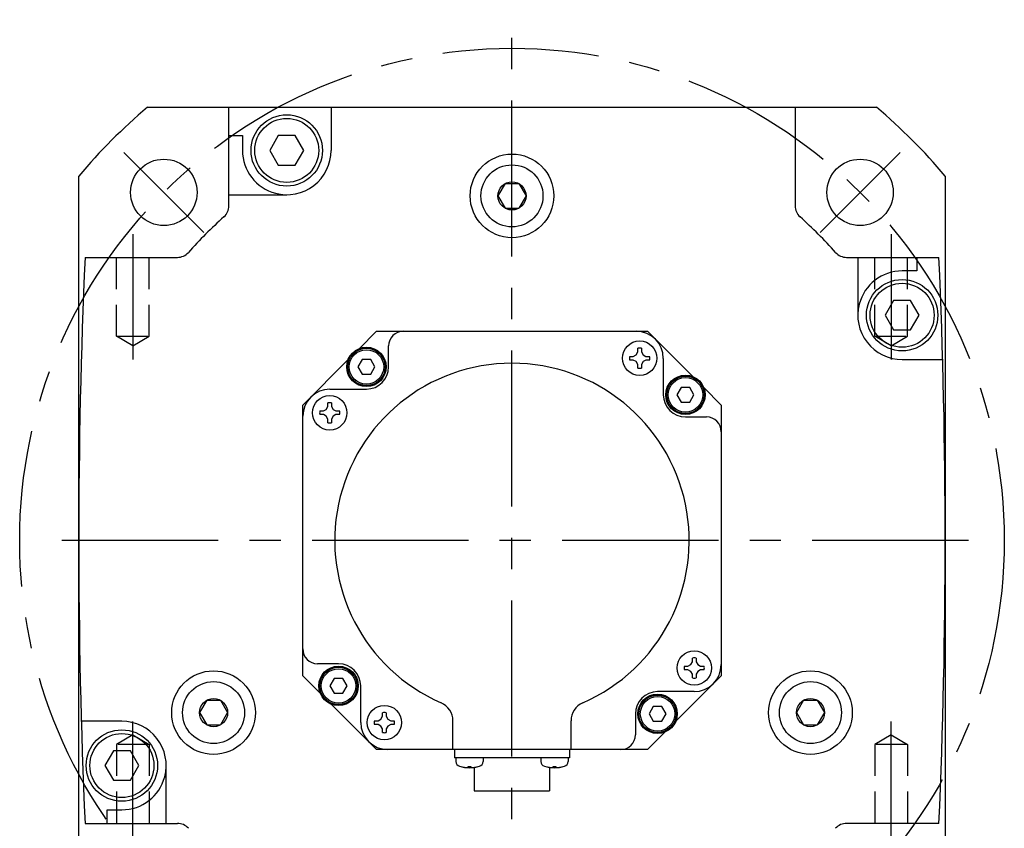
# Model space of a CAD drawing. Header units: millimetres. Extents: x 74 to 1063, y 533 to 799.
# Tile 2 of 5: x 74 to 274, y 620 to 785. Entities that reach past the tile are written whole.
import ezdxf

# ---------------------------------------------------------------- set-up
doc = ezdxf.new("R2010")
doc.units = ezdxf.units.MM
doc.linetypes.add('CENTER', pattern=[50.8, 31.75, -6.35, 6.35, -6.35])
doc.linetypes.add('HIDDEN', pattern=[9.525, 6.35, -3.175])
doc.layers.add('CTR', color=2, linetype='CENTER')
doc.layers.add('HIDDEN', color=8, linetype='HIDDEN')

msp = doc.modelspace()

# ---------------------------------------------------------------- linework, layer by layer
for p, q in [((99.65, 766.95), (247.72, 766.95)), ((116.18, 746.92), (116.18, 766.95)), ((136.93, 766.95), (136.93, 758.19)), ((231.18, 766.95), (231.18, 746.92)), ((116.18, 761.19), (118.93, 761.19)), ((118.93, 761.19), (118.93, 758.19)), ((126.2, 761.19), (124.47, 758.19)), ((129.67, 761.19), (126.2, 761.19)), ((131.4, 758.19), (129.67, 761.19)), ((124.47, 758.19), (126.2, 755.19)), ((129.67, 755.19), (131.4, 758.19)), ((126.2, 755.19), (129.67, 755.19)), ((85.68, 604.91), (85.68, 752.98)), ((261.68, 752.98), (261.68, 604.91)), ((172.3, 751.45), (170.82, 748.95)), ((172.3, 751.45), (175.07, 751.45)), ((175.07, 751.45), (176.54, 748.95)), ((116.18, 749.19), (127.93, 749.19)), ((170.82, 748.95), (172.3, 746.45)), ((176.54, 748.95), (175.07, 746.45)), ((172.3, 746.45), (175.07, 746.45)), ((86.96, 736.45), (105.71, 736.45)), ((241.66, 736.45), (260.41, 736.45)), ((243.93, 736.45), (243.93, 724.7)), ((255.93, 736.45), (255.93, 733.7)), ((255.93, 733.7), (252.93, 733.7)), ((251.19, 727.7), (249.46, 724.7)), ((254.66, 727.7), (251.19, 727.7)), ((256.39, 724.7), (254.66, 727.7)), ((249.46, 724.7), (251.19, 721.7)), ((254.66, 721.7), (256.39, 724.7)), ((142.63, 717.9), (146.18, 721.45)), ((146.18, 721.45), (201.19, 721.45)), ((201.19, 721.45), (210.41, 712.23)), ((251.19, 721.7), (254.66, 721.7)), ((148.62, 714.19), (148.62, 718.45)), ((197.59, 716.34), (198.33, 716.34)), ((198.33, 716.34), (198.91, 716.67)), ((198.91, 716.67), (199.24, 717.25)), ((199.24, 717.25), (199.24, 717.99)), ((199.98, 717.99), (199.98, 717.25)), ((199.98, 717.25), (200.31, 716.67)), ((200.31, 716.67), (200.89, 716.34)), ((200.89, 716.34), (201.63, 716.34)), ((131.18, 706.45), (140.41, 715.67)), ((143.25, 715.69), (142.38, 714.19)), ((142.38, 714.19), (143.25, 712.69)), ((144.98, 715.69), (143.25, 715.69)), ((145.85, 714.19), (144.98, 715.69)), ((144.98, 712.69), (145.85, 714.19)), ((198.33, 715.6), (197.59, 715.6)), ((198.91, 715.27), (198.33, 715.6)), ((199.24, 714.7), (198.91, 715.27)), ((199.24, 713.96), (199.24, 714.7)), ((200.31, 715.27), (199.98, 714.7)), ((199.98, 714.7), (199.98, 713.96)), ((200.89, 715.6), (200.31, 715.27)), ((201.63, 715.6), (200.89, 715.6)), ((204.42, 715.93), (204.42, 708.52)), ((252.93, 715.7), (261.16, 715.7)), ((143.25, 712.69), (144.98, 712.69)), ((208.06, 710.02), (207.19, 708.52)), ((209.79, 710.02), (208.06, 710.02)), ((210.65, 708.52), (209.79, 710.02)), ((212.63, 710), (216.18, 706.45)), ((136.71, 709.69), (144.12, 709.69)), ((207.19, 708.52), (208.06, 707.02)), ((209.79, 707.02), (210.65, 708.52)), ((131.18, 651.44), (131.18, 706.45)), ((135.96, 705.57), (136.29, 706.15)), ((136.29, 706.15), (136.29, 706.89)), ((137.03, 706.89), (137.03, 706.15)), ((137.03, 706.15), (137.36, 705.57)), ((208.06, 707.02), (209.79, 707.02)), ((216.18, 706.45), (216.18, 651.44)), ((134.64, 705.24), (135.38, 705.24)), ((135.38, 704.5), (134.64, 704.5)), ((135.38, 705.24), (135.96, 705.57)), ((135.96, 704.17), (135.38, 704.5)), ((136.29, 703.6), (135.96, 704.17)), ((137.36, 704.17), (137.03, 703.6)), ((137.36, 705.57), (137.93, 705.24)), ((137.93, 704.5), (137.36, 704.17)), ((137.93, 705.24), (138.67, 705.24)), ((138.67, 704.5), (137.93, 704.5)), ((208.92, 704.02), (213.18, 704.02)), ((136.29, 702.86), (136.29, 703.6)), ((137.03, 703.6), (137.03, 702.86)), ((210.01, 653.72), (210.34, 654.3)), ((210.34, 654.3), (210.34, 655.04)), ((211.08, 655.04), (211.08, 654.3)), ((211.08, 654.3), (211.41, 653.72)), ((138.45, 653.88), (134.18, 653.88)), ((208.69, 653.39), (209.43, 653.39)), ((209.43, 652.65), (208.69, 652.65)), ((209.43, 653.39), (210.01, 653.72)), ((210.01, 652.32), (209.43, 652.65)), ((210.34, 651.75), (210.01, 652.32)), ((211.41, 652.32), (211.08, 651.75)), ((211.41, 653.72), (211.99, 653.39)), ((211.99, 652.65), (211.41, 652.32)), ((211.99, 653.39), (212.73, 653.39)), ((212.73, 652.65), (211.99, 652.65)), ((134.74, 647.89), (131.18, 651.44)), ((137.58, 650.88), (136.71, 649.38)), ((139.31, 650.88), (137.58, 650.88)), ((140.18, 649.38), (139.31, 650.88)), ((216.18, 651.44), (206.96, 642.22)), ((210.34, 651.01), (210.34, 651.75)), ((211.08, 651.75), (211.08, 651.01)), ((136.71, 649.38), (137.58, 647.88)), ((139.31, 647.88), (140.18, 649.38)), ((142.95, 641.97), (142.95, 649.38)), ((210.66, 648.21), (203.25, 648.21)), ((111.67, 646.45), (110.2, 643.95)), ((111.67, 646.45), (114.45, 646.45)), ((114.45, 646.45), (115.92, 643.95)), ((137.58, 647.88), (139.31, 647.88)), ((232.92, 646.45), (231.45, 643.95)), ((232.92, 646.45), (235.7, 646.45)), ((235.7, 646.45), (237.17, 643.95)), ((146.18, 636.45), (136.96, 645.67)), ((202.39, 645.21), (201.52, 643.71)), ((204.12, 645.21), (202.39, 645.21)), ((204.98, 643.71), (204.12, 645.21)), ((94.44, 642.2), (86.2, 642.2)), ((110.2, 643.95), (111.67, 641.45)), ((115.92, 643.95), (114.45, 641.45)), ((145.74, 642.29), (146.48, 642.29)), ((146.48, 642.29), (147.06, 642.62)), ((147.06, 642.62), (147.39, 643.2)), ((147.39, 643.2), (147.39, 643.94)), ((148.13, 643.94), (148.13, 643.2)), ((148.13, 643.2), (148.46, 642.62)), ((148.46, 642.62), (149.04, 642.29)), ((149.04, 642.29), (149.77, 642.29)), ((161.68, 636.45), (161.68, 642.29)), ((185.68, 636.45), (185.68, 642.29)), ((198.75, 643.71), (198.75, 639.45)), ((201.52, 643.71), (202.39, 642.21)), ((202.39, 642.21), (204.12, 642.21)), ((204.12, 642.21), (204.98, 643.71)), ((231.45, 643.95), (232.92, 641.45)), ((237.17, 643.95), (235.7, 641.45)), ((111.67, 641.45), (114.45, 641.45)), ((146.48, 641.55), (145.74, 641.55)), ((147.06, 641.22), (146.48, 641.55)), ((147.39, 640.65), (147.06, 641.22)), ((147.39, 639.91), (147.39, 640.65)), ((148.46, 641.22), (148.13, 640.65)), ((148.13, 640.65), (148.13, 639.91)), ((149.04, 641.55), (148.46, 641.22)), ((149.77, 641.55), (149.04, 641.55)), ((232.92, 641.45), (235.7, 641.45)), ((204.74, 640), (201.19, 636.45)), ((92.71, 636.2), (90.98, 633.2)), ((96.17, 636.2), (92.71, 636.2)), ((97.91, 633.2), (96.17, 636.2)), ((201.19, 636.45), (146.18, 636.45)), ((161.98, 636.45), (161.98, 634.75)), ((185.38, 636.45), (185.38, 634.75)), ((185.38, 634.75), (161.98, 634.75)), ((162.3, 634.75), (162.3, 634.01)), ((167.8, 634.75), (167.8, 634.01)), ((179.56, 634.75), (179.56, 634.01)), ((185.06, 634.75), (185.06, 634.01)), ((90.98, 633.2), (92.71, 630.2)), ((96.17, 630.2), (97.91, 633.2)), ((103.44, 621.45), (103.44, 633.2)), ((163.3, 632.97), (163.33, 632.97)), ((164.77, 632.97), (165.33, 632.97)), ((164.77, 632.85), (164.77, 632.97)), ((165.33, 632.97), (165.33, 632.85)), ((166.03, 632.82), (166.03, 628.05)), ((166.78, 632.97), (166.8, 632.97)), ((180.56, 632.97), (180.59, 632.97)), ((181.33, 632.82), (181.33, 628.05)), ((182.03, 632.97), (182.59, 632.97)), ((182.03, 632.85), (182.03, 632.97)), ((182.59, 632.97), (182.59, 632.85)), ((184.04, 632.97), (184.06, 632.97)), ((92.71, 630.2), (96.17, 630.2)), ((166.03, 628.05), (181.33, 628.05)), ((91.44, 621.45), (91.44, 624.2)), ((91.44, 624.2), (94.44, 624.2)), ((86.96, 621.45), (105.71, 621.45)), ((260.41, 621.45), (241.66, 621.45))]:
    msp.add_line(p, q)
for centre, radius in [((127.93, 758.19), 7.25), ((127.93, 758.19), 6.5), ((102.97, 749.66), 6.75), ((173.68, 748.95), 8.5), ((244.39, 749.66), 6.75), ((173.68, 748.95), 6.3), ((173.68, 748.95), 2.86), ((252.93, 724.7), 7.25), ((252.93, 724.7), 6.5), ((144.12, 714.19), 4), ((199.61, 715.97), 3.5), ((144.12, 714.19), 3.8), ((144.12, 714.19), 3.5), ((208.92, 708.52), 4), ((208.92, 708.52), 3.8), ((208.92, 708.52), 3.5), ((136.66, 704.87), 3.5), ((210.71, 653.02), 3.5), ((113.06, 643.95), 8.5), ((138.45, 649.38), 4), ((138.45, 649.38), 3.8), ((138.45, 649.38), 3.5), ((234.31, 643.95), 8.5), ((113.06, 643.95), 6.3), ((234.31, 643.95), 6.3), ((113.06, 643.95), 2.86), ((203.25, 643.71), 4), ((203.25, 643.71), 3.8), ((203.25, 643.71), 3.5), ((234.31, 643.95), 2.86), ((147.76, 641.92), 3.5), ((94.44, 633.2), 7.25), ((94.44, 633.2), 6.5)]:
    msp.add_circle(centre, radius)
for centre, radius, start, end in [((173.68, 678.95), 115, 130.0737, 139.9263), ((173.68, 678.95), 115, 40.0737, 49.9263), ((127.93, 758.19), 9, 180, 255.3429), ((127.93, 758.19), 9, 255.3429, 0), ((113.18, 746.92), 3, 311.6697, 0), ((234.18, 746.92), 3, 180, 228.3303), ((173.68, 678.95), 88, 131.6697, 138.3303), ((173.68, 678.95), 88, 41.6697, 48.3303), ((1385.68, 678.95), 1300, 177.46494, 182.53506), ((105.71, 739.45), 3, 270, 318.3303), ((241.66, 739.45), 3, 221.6697, 270), ((-1038.32, 678.95), 1300, 357.46494, 2.53506), ((252.93, 724.7), 9, 90, 165.3429), ((252.93, 724.7), 9, 165.3429, 270), ((151.62, 718.45), 3, 90, 180), ((198.9, 715.93), 5.52, 0, 90), ((199.61, 715.97), 2.05, 79.6018, 100.3982), ((199.61, 715.97), 2.05, 169.6018, 190.3982), ((199.61, 715.97), 2.05, 349.6018, 10.3982), ((173.68, 678.95), 36, 293.5782, 246.4218), ((144.12, 714.19), 4.5, 270, 0), ((199.61, 715.97), 2.05, 259.6018, 280.3982), ((136.71, 704.16), 5.52, 90, 180), ((208.92, 708.52), 4.5, 180, 270), ((136.66, 704.87), 2.05, 79.6018, 100.3982), ((136.66, 704.87), 2.05, 169.6018, 190.3982), ((136.66, 704.87), 2.05, 349.6018, 10.3982), ((213.18, 701.02), 3, 0, 90), ((136.66, 704.87), 2.05, 259.6018, 280.3982), ((134.18, 656.88), 3, 180, 270), ((210.71, 653.02), 2.05, 79.6018, 100.3982), ((138.45, 649.38), 4.5, 0, 90), ((210.71, 653.02), 2.05, 169.6018, 190.3982), ((210.66, 653.73), 5.52, 270, 0), ((210.71, 653.02), 2.05, 349.6018, 10.3982), ((210.71, 653.02), 2.05, 259.6018, 280.3982), ((203.25, 643.71), 4.5, 90, 180), ((157.68, 642.29), 4, 0, 66.4218), ((189.68, 642.29), 4, 113.5782, 180), ((94.44, 633.2), 9, 345.3429, 90), ((147.76, 641.92), 2.05, 169.6018, 190.3982), ((147.76, 641.92), 2.05, 79.6018, 100.3982), ((147.76, 641.92), 2.05, 349.6018, 10.3982), ((148.47, 641.97), 5.52, 180, 270), ((147.76, 641.92), 2.05, 259.6018, 280.3982), ((195.75, 639.45), 3, 270, 0), ((163.3, 634.01), 1, 180, 253.0422), ((166.8, 634.01), 1, 286.9578, 0), ((180.56, 634.01), 1, 180, 253.0422), ((184.06, 634.01), 1, 286.9578, 0), ((165.05, 639.75), 7, 253.0422, 286.9578), ((165.05, 639.75), 6.99, 255.7013, 260.3879), ((165.05, 639.75), 6.99, 279.6121, 284.2987), ((182.31, 639.75), 7, 253.0422, 286.9578), ((182.31, 639.75), 6.99, 255.7013, 260.3879), ((182.31, 639.75), 6.99, 279.6121, 284.2987), ((94.44, 633.2), 9, 270, 345.3429), ((105.71, 618.45), 3, 41.6697, 90), ((241.66, 618.45), 3, 90, 138.3303)]:
    msp.add_arc(centre, radius, start, end)
for points, knots in [([(163.89, 632.85), (163.91, 632.85), (163.94, 632.84), (163.98, 632.84), (164, 632.84), (164.01, 632.83), (164.03, 632.83), (164.04, 632.83), (164.05, 632.83), (164.05, 632.83), (164.06, 632.83), (164.07, 632.83), (164.08, 632.83), (164.1, 632.82), (164.12, 632.82), (164.14, 632.82), (164.15, 632.82), (164.15, 632.82), (164.16, 632.82), (164.16, 632.82), (164.17, 632.82), (164.18, 632.82), (164.19, 632.82), (164.21, 632.81), (164.22, 632.81), (164.23, 632.81), (164.24, 632.81), (164.24, 632.81), (164.25, 632.81), (164.26, 632.81), (164.27, 632.81), (164.29, 632.81), (164.31, 632.81), (164.33, 632.81), (164.35, 632.8), (164.39, 632.8), (164.42, 632.8), (164.45, 632.8)], [0, 0, 0, 0, 0.125, 0.1875, 0.21875, 0.25, 0.28125, 0.3125, 0.328125, 0.335938, 0.34375, 0.359375, 0.375, 0.40625, 0.4375, 0.46875, 0.484375, 0.492188, 0.5, 0.507812, 0.515625, 0.53125, 0.5625, 0.59375, 0.625, 0.640625, 0.65625, 0.664062, 0.671875, 0.6875, 0.71875, 0.75, 0.78125, 0.8125, 0.84375, 0.875, 1, 1, 1, 1]), ([(164.45, 632.8), (164.46, 632.8), (164.48, 632.8), (164.5, 632.8), (164.52, 632.81), (164.53, 632.81), (164.54, 632.81), (164.54, 632.81), (164.55, 632.81), (164.55, 632.81), (164.56, 632.81), (164.56, 632.81), (164.57, 632.81), (164.58, 632.81), (164.59, 632.82), (164.6, 632.82), (164.61, 632.82), (164.61, 632.82), (164.62, 632.82), (164.62, 632.82), (164.63, 632.82), (164.64, 632.82), (164.65, 632.82), (164.65, 632.82), (164.65, 632.83), (164.66, 632.83), (164.66, 632.83), (164.67, 632.83), (164.69, 632.83), (164.71, 632.84), (164.74, 632.84), (164.76, 632.85), (164.77, 632.85)], [0, 0, 0, 0, 0.125, 0.1875, 0.25, 0.28125, 0.3125, 0.328125, 0.335938, 0.34375, 0.359375, 0.375, 0.40625, 0.4375, 0.46875, 0.484375, 0.5, 0.515625, 0.53125, 0.5625, 0.59375, 0.625, 0.640625, 0.65625, 0.664062, 0.671875, 0.6875, 0.71875, 0.75, 0.8125, 0.875, 1, 1, 1, 1]), ([(165.33, 632.85), (165.35, 632.85), (165.36, 632.84), (165.39, 632.84), (165.4, 632.84), (165.42, 632.83), (165.42, 632.83), (165.43, 632.83), (165.43, 632.83), (165.44, 632.83), (165.44, 632.83), (165.45, 632.83), (165.46, 632.82), (165.47, 632.82), (165.48, 632.82), (165.49, 632.82), (165.49, 632.82), (165.5, 632.82), (165.5, 632.82), (165.51, 632.82), (165.52, 632.81), (165.53, 632.81), (165.53, 632.81), (165.54, 632.81), (165.54, 632.81), (165.54, 632.81), (165.55, 632.81), (165.56, 632.81), (165.57, 632.81), (165.59, 632.81), (165.62, 632.8), (165.64, 632.8), (165.66, 632.8)], [0, 0, 0, 0, 0.125, 0.1875, 0.25, 0.28125, 0.3125, 0.328125, 0.335938, 0.34375, 0.359375, 0.375, 0.40625, 0.4375, 0.46875, 0.484375, 0.5, 0.515625, 0.53125, 0.5625, 0.59375, 0.625, 0.640625, 0.65625, 0.664062, 0.671875, 0.6875, 0.71875, 0.75, 0.8125, 0.875, 1, 1, 1, 1]), ([(165.66, 632.8), (165.68, 632.8), (165.71, 632.8), (165.75, 632.8), (165.77, 632.81), (165.78, 632.81), (165.8, 632.81), (165.81, 632.81), (165.82, 632.81), (165.83, 632.81), (165.84, 632.81), (165.84, 632.81), (165.86, 632.81), (165.87, 632.81), (165.89, 632.81), (165.91, 632.82), (165.92, 632.82), (165.93, 632.82), (165.93, 632.82), (165.94, 632.82), (165.94, 632.82), (165.95, 632.82), (165.96, 632.82), (165.98, 632.82), (165.99, 632.82), (166, 632.82), (166.01, 632.82), (166.01, 632.83), (166.02, 632.83), (166.03, 632.83), (166.05, 632.83), (166.07, 632.83), (166.09, 632.83), (166.11, 632.84), (166.13, 632.84), (166.16, 632.84), (166.2, 632.85), (166.22, 632.85)], [0, 0, 0, 0, 0.125, 0.1875, 0.21875, 0.25, 0.28125, 0.3125, 0.328125, 0.335938, 0.34375, 0.359375, 0.375, 0.40625, 0.4375, 0.46875, 0.484375, 0.492188, 0.5, 0.507812, 0.515625, 0.53125, 0.5625, 0.59375, 0.625, 0.640625, 0.65625, 0.664062, 0.671875, 0.6875, 0.71875, 0.75, 0.78125, 0.8125, 0.84375, 0.875, 1, 1, 1, 1]), ([(181.15, 632.85), (181.17, 632.85), (181.2, 632.84), (181.24, 632.84), (181.26, 632.84), (181.27, 632.83), (181.29, 632.83), (181.3, 632.83), (181.31, 632.83), (181.31, 632.83), (181.32, 632.83), (181.33, 632.83), (181.34, 632.83), (181.36, 632.82), (181.38, 632.82), (181.4, 632.82), (181.41, 632.82), (181.41, 632.82), (181.42, 632.82), (181.42, 632.82), (181.43, 632.82), (181.44, 632.82), (181.45, 632.82), (181.47, 632.81), (181.48, 632.81), (181.49, 632.81), (181.5, 632.81), (181.5, 632.81), (181.51, 632.81), (181.52, 632.81), (181.53, 632.81), (181.55, 632.81), (181.57, 632.81), (181.59, 632.81), (181.61, 632.8), (181.65, 632.8), (181.68, 632.8), (181.71, 632.8)], [0, 0, 0, 0, 0.125, 0.1875, 0.21875, 0.25, 0.28125, 0.3125, 0.328125, 0.335938, 0.34375, 0.359375, 0.375, 0.40625, 0.4375, 0.46875, 0.484375, 0.492188, 0.5, 0.507812, 0.515625, 0.53125, 0.5625, 0.59375, 0.625, 0.640625, 0.65625, 0.664062, 0.671875, 0.6875, 0.71875, 0.75, 0.78125, 0.8125, 0.84375, 0.875, 1, 1, 1, 1]), ([(181.71, 632.8), (181.72, 632.8), (181.74, 632.8), (181.76, 632.8), (181.78, 632.81), (181.79, 632.81), (181.8, 632.81), (181.8, 632.81), (181.81, 632.81), (181.81, 632.81), (181.82, 632.81), (181.82, 632.81), (181.83, 632.81), (181.84, 632.81), (181.85, 632.82), (181.86, 632.82), (181.87, 632.82), (181.87, 632.82), (181.88, 632.82), (181.88, 632.82), (181.89, 632.82), (181.9, 632.82), (181.91, 632.82), (181.91, 632.82), (181.91, 632.83), (181.92, 632.83), (181.92, 632.83), (181.93, 632.83), (181.95, 632.83), (181.97, 632.84), (182, 632.84), (182.02, 632.85), (182.03, 632.85)], [0, 0, 0, 0, 0.125, 0.1875, 0.25, 0.28125, 0.3125, 0.328125, 0.335938, 0.34375, 0.359375, 0.375, 0.40625, 0.4375, 0.46875, 0.484375, 0.5, 0.515625, 0.53125, 0.5625, 0.59375, 0.625, 0.640625, 0.65625, 0.664062, 0.671875, 0.6875, 0.71875, 0.75, 0.8125, 0.875, 1, 1, 1, 1]), ([(182.59, 632.85), (182.61, 632.85), (182.62, 632.84), (182.65, 632.84), (182.66, 632.84), (182.68, 632.83), (182.68, 632.83), (182.69, 632.83), (182.69, 632.83), (182.7, 632.83), (182.7, 632.83), (182.71, 632.83), (182.72, 632.82), (182.73, 632.82), (182.74, 632.82), (182.75, 632.82), (182.75, 632.82), (182.76, 632.82), (182.76, 632.82), (182.77, 632.82), (182.78, 632.81), (182.79, 632.81), (182.79, 632.81), (182.8, 632.81), (182.8, 632.81), (182.8, 632.81), (182.81, 632.81), (182.82, 632.81), (182.83, 632.81), (182.85, 632.81), (182.88, 632.8), (182.9, 632.8), (182.92, 632.8)], [0, 0, 0, 0, 0.125, 0.1875, 0.25, 0.28125, 0.3125, 0.328125, 0.335938, 0.34375, 0.359375, 0.375, 0.40625, 0.4375, 0.46875, 0.484375, 0.5, 0.515625, 0.53125, 0.5625, 0.59375, 0.625, 0.640625, 0.65625, 0.664062, 0.671875, 0.6875, 0.71875, 0.75, 0.8125, 0.875, 1, 1, 1, 1]), ([(182.92, 632.8), (182.94, 632.8), (182.97, 632.8), (183.01, 632.8), (183.03, 632.81), (183.04, 632.81), (183.06, 632.81), (183.07, 632.81), (183.08, 632.81), (183.09, 632.81), (183.1, 632.81), (183.1, 632.81), (183.12, 632.81), (183.13, 632.81), (183.15, 632.81), (183.17, 632.82), (183.18, 632.82), (183.19, 632.82), (183.19, 632.82), (183.2, 632.82), (183.2, 632.82), (183.21, 632.82), (183.22, 632.82), (183.24, 632.82), (183.25, 632.82), (183.26, 632.82), (183.27, 632.82), (183.27, 632.83), (183.28, 632.83), (183.29, 632.83), (183.31, 632.83), (183.33, 632.83), (183.35, 632.83), (183.37, 632.84), (183.39, 632.84), (183.42, 632.84), (183.46, 632.85), (183.48, 632.85)], [0, 0, 0, 0, 0.125, 0.1875, 0.21875, 0.25, 0.28125, 0.3125, 0.328125, 0.335938, 0.34375, 0.359375, 0.375, 0.40625, 0.4375, 0.46875, 0.484375, 0.492188, 0.5, 0.507812, 0.515625, 0.53125, 0.5625, 0.59375, 0.625, 0.640625, 0.65625, 0.664062, 0.671875, 0.6875, 0.71875, 0.75, 0.78125, 0.8125, 0.84375, 0.875, 1, 1, 1, 1])]:
    msp.add_open_spline(points, degree=3, knots=knots)
at = {"layer": 'CTR'}
for p, q in [((173.68, 533.41), (173.68, 784.75)), ((102.97, 749.66), (94.85, 757.78)), ((244.39, 749.66), (252.52, 757.78)), ((102.97, 749.66), (111.1, 741.54)), ((244.39, 749.66), (236.27, 741.54)), ((96.68, 741.18), (96.68, 715.71)), ((250.68, 741.18), (250.68, 715.71)), ((266.42, 678.95), (80.95, 678.95)), ((96.68, 616.71), (96.68, 642.18)), ((250.68, 616.71), (250.68, 642.18))]:
    msp.add_line(p, q, dxfattribs=at)
msp.add_circle((173.68, 678.95), 100, dxfattribs=at)
at = {"layer": 'HIDDEN'}
for p, q in [((93.36, 720.45), (93.36, 736.45)), ((100.01, 720.45), (100.01, 736.45)), ((247.36, 720.45), (247.36, 736.45)), ((254.01, 720.45), (254.01, 736.45)), ((96.68, 718.45), (93.36, 720.45)), ((93.36, 720.45), (100.01, 720.45)), ((96.68, 718.45), (100.01, 720.45)), ((247.36, 720.45), (254.01, 720.45)), ((250.68, 718.45), (247.36, 720.45)), ((250.68, 718.45), (254.01, 720.45)), ((96.68, 639.44), (93.36, 637.45)), ((96.68, 639.44), (100.01, 637.45)), ((250.68, 639.44), (247.36, 637.45)), ((250.68, 639.44), (254.01, 637.45)), ((93.36, 637.45), (93.36, 621.45)), ((100.01, 637.45), (93.36, 637.45)), ((100.01, 637.45), (100.01, 621.45)), ((254.01, 637.45), (247.36, 637.45)), ((247.36, 637.45), (247.36, 621.45)), ((254.01, 637.45), (254.01, 621.45))]:
    msp.add_line(p, q, dxfattribs=at)

doc.saveas('drawing.dxf')
